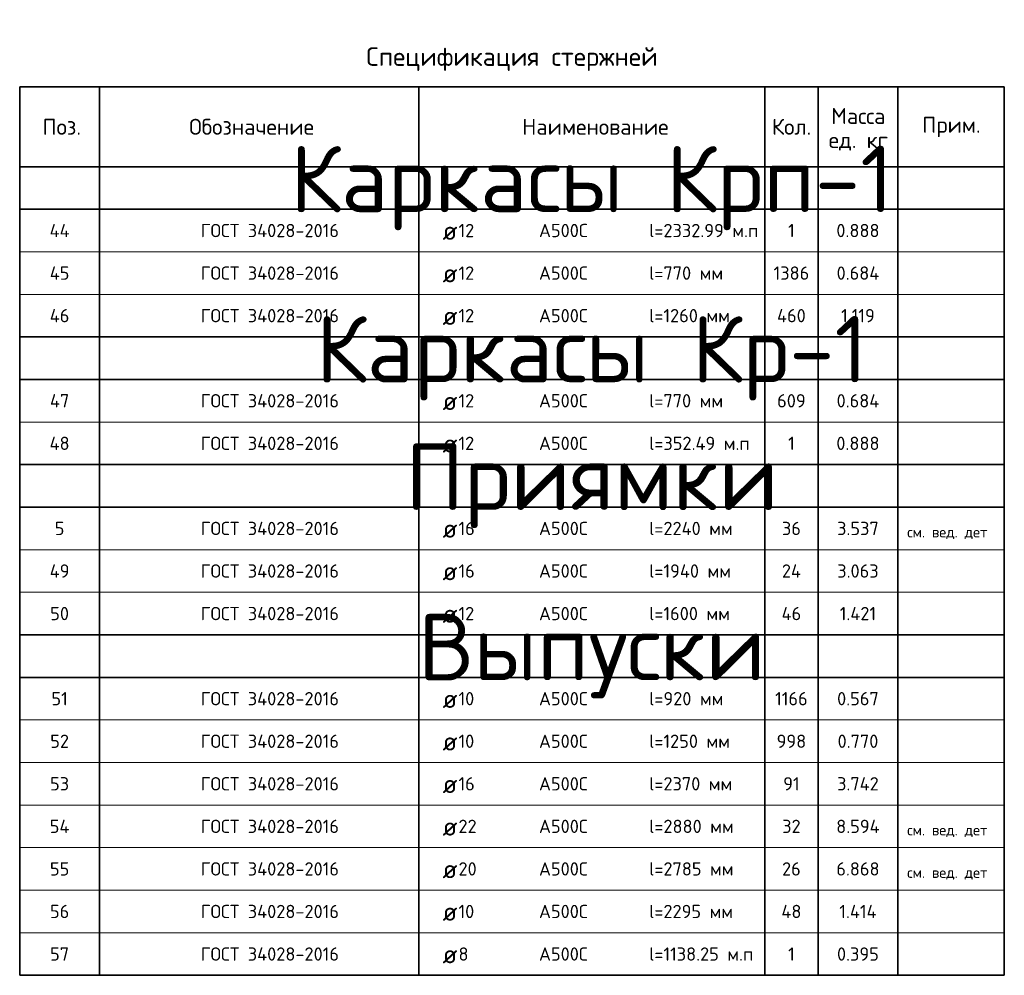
# Model space of a CAD drawing. Header units: millimetres. Extents: x 13527 to 139154, y -122592 to 61893.
# Tile 53 of 130: x 70429 to 74129, y 57954 to 61546. Entities that reach past the tile are written whole.
import ezdxf

# ---------------------------------------------------------------- set-up
doc = ezdxf.new("R2010")
doc.units = ezdxf.units.MM
doc.layers.add('Standard', color=7, linetype='Continuous', lineweight=25)
doc.styles.add('ARIAL', font='ARIAL.TTF')
doc.styles.add('ISOCPEUR', font='isocpeur.ttf')

msp = doc.modelspace()

# ---------------------------------------------------------------- linework, layer by layer
at = {"layer": 'Standard', "color": 7, "linetype": 'Continuous', "lineweight": 35, "transparency": 33554687}
for p, q in [((74129.4, 61293.6), (70429.4, 61293.6)), ((70429.4, 61293.6), (70429.4, 60993.6)), ((70729.4, 61293.6), (70729.4, 60993.6)), ((71929.4, 61293.6), (71929.4, 60993.6)), ((73229.4, 61293.6), (73229.4, 60993.6)), ((73429.4, 61293.6), (73429.4, 60993.6)), ((73729.4, 61293.6), (73729.4, 60993.6)), ((74129.4, 61293.6), (74129.4, 60993.6)), ((74129.4, 60993.6), (70429.4, 60993.6)), ((70429.4, 60993.6), (74129.4, 60993.6)), ((70429.4, 60993.6), (70429.4, 60833.6)), ((70729.4, 60993.6), (70729.4, 60833.6)), ((71929.4, 60993.6), (71929.4, 60833.6)), ((73229.4, 60993.6), (73229.4, 60833.6)), ((73429.4, 60993.6), (73429.4, 60833.6)), ((73729.4, 60993.6), (73729.4, 60833.6)), ((74129.4, 60993.6), (74129.4, 60833.6)), ((70429.4, 60833.6), (74129.4, 60833.6)), ((74129.4, 60833.6), (70429.4, 60833.6)), ((70429.4, 60833.6), (70429.4, 60673.6)), ((70729.4, 60833.6), (70729.4, 60673.6)), ((71929.4, 60833.6), (71929.4, 60673.6)), ((73229.4, 60833.6), (73229.4, 60673.6)), ((73429.4, 60833.6), (73429.4, 60673.6)), ((73729.4, 60833.6), (73729.4, 60673.6)), ((74129.4, 60833.6), (74129.4, 60673.6)), ((70429.4, 60673.6), (70429.4, 60513.6)), ((70729.4, 60673.6), (70729.4, 60513.6)), ((71929.4, 60673.6), (71929.4, 60513.6)), ((73229.4, 60673.6), (73229.4, 60513.6)), ((73429.4, 60673.6), (73429.4, 60513.6)), ((73729.4, 60673.6), (73729.4, 60513.6)), ((74129.4, 60673.6), (74129.4, 60513.6)), ((70429.4, 60513.6), (70429.4, 60353.6)), ((70729.4, 60513.6), (70729.4, 60353.6)), ((71929.4, 60513.6), (71929.4, 60353.6)), ((73229.4, 60513.6), (73229.4, 60353.6)), ((73429.4, 60513.6), (73429.4, 60353.6)), ((73729.4, 60513.6), (73729.4, 60353.6)), ((74129.4, 60513.6), (74129.4, 60353.6)), ((70429.4, 60353.6), (74129.4, 60353.6)), ((70429.4, 60353.6), (70429.4, 60193.6)), ((70429.4, 60353.6), (74129.4, 60353.6)), ((70429.4, 60353.6), (74129.4, 60353.6)), ((70429.4, 60353.6), (74129.4, 60353.6)), ((70429.4, 60353.6), (74129.4, 60353.6)), ((70429.4, 60353.6), (74129.4, 60353.6)), ((70729.4, 60353.6), (70729.4, 60193.6)), ((71929.4, 60353.6), (71929.4, 60193.6)), ((73229.4, 60353.6), (73229.4, 60193.6)), ((73429.4, 60353.6), (73429.4, 60193.6)), ((73729.4, 60353.6), (73729.4, 60193.6)), ((74129.4, 60353.6), (74129.4, 60193.6)), ((70429.4, 60193.6), (74129.4, 60193.6)), ((70429.4, 60193.6), (70429.4, 60033.6)), ((70729.4, 60193.6), (70729.4, 60033.6)), ((71929.4, 60193.6), (71929.4, 60033.6)), ((73229.4, 60193.6), (73229.4, 60033.6)), ((73429.4, 60193.6), (73429.4, 60033.6)), ((73729.4, 60193.6), (73729.4, 60033.6)), ((74129.4, 60193.6), (74129.4, 60033.6)), ((70429.4, 60033.6), (70429.4, 59873.6)), ((70729.4, 60033.6), (70729.4, 59873.6)), ((71929.4, 60033.6), (71929.4, 59873.6)), ((73229.4, 60033.6), (73229.4, 59873.6)), ((73429.4, 60033.6), (73429.4, 59873.6)), ((73729.4, 60033.6), (73729.4, 59873.6)), ((74129.4, 60033.6), (74129.4, 59873.6)), ((70429.4, 59873.6), (70429.4, 59713.6)), ((70429.4, 59873.6), (74129.4, 59873.6)), ((70429.4, 59873.6), (74129.4, 59873.6)), ((70729.4, 59873.6), (70729.4, 59713.6)), ((71929.4, 59873.6), (71929.4, 59713.6)), ((73229.4, 59873.6), (73229.4, 59713.6)), ((73429.4, 59873.6), (73429.4, 59713.6)), ((73729.4, 59873.6), (73729.4, 59713.6)), ((74129.4, 59873.6), (74129.4, 59713.6)), ((70429.4, 59713.6), (74129.4, 59713.6)), ((70429.4, 59713.6), (70429.4, 59553.6)), ((70729.4, 59713.6), (70729.4, 59553.6)), ((71929.4, 59713.6), (71929.4, 59553.6)), ((73229.4, 59713.6), (73229.4, 59553.6)), ((73429.4, 59713.6), (73429.4, 59553.6)), ((73729.4, 59713.6), (73729.4, 59553.6)), ((74129.4, 59713.6), (74129.4, 59553.6)), ((70429.4, 59553.6), (70429.4, 59393.6)), ((70729.4, 59553.6), (70729.4, 59393.6)), ((71929.4, 59553.6), (71929.4, 59393.6)), ((73229.4, 59553.6), (73229.4, 59393.6)), ((73429.4, 59553.6), (73429.4, 59393.6)), ((73729.4, 59553.6), (73729.4, 59393.6)), ((74129.4, 59553.6), (74129.4, 59393.6)), ((70429.4, 59393.6), (70429.4, 59233.6)), ((70729.4, 59393.6), (70729.4, 59233.6)), ((71929.4, 59393.6), (71929.4, 59233.6)), ((73229.4, 59393.6), (73229.4, 59233.6)), ((73429.4, 59393.6), (73429.4, 59233.6)), ((73729.4, 59393.6), (73729.4, 59233.6)), ((74129.4, 59393.6), (74129.4, 59233.6)), ((70429.4, 59233.6), (70429.4, 59073.6)), ((70429.4, 59233.6), (74129.4, 59233.6)), ((70429.4, 59233.6), (74129.4, 59233.6)), ((70429.4, 59233.6), (74129.4, 59233.6)), ((70429.4, 59233.6), (74129.4, 59233.6)), ((70429.4, 59233.6), (74129.4, 59233.6)), ((70429.4, 59233.6), (74129.4, 59233.6)), ((70729.4, 59233.6), (70729.4, 59073.6)), ((71929.4, 59233.6), (71929.4, 59073.6)), ((73229.4, 59233.6), (73229.4, 59073.6)), ((73429.4, 59233.6), (73429.4, 59073.6)), ((73729.4, 59233.6), (73729.4, 59073.6)), ((74129.4, 59233.6), (74129.4, 59073.6)), ((70429.4, 59073.6), (74129.4, 59073.6)), ((70429.4, 59073.6), (70429.4, 58913.6)), ((70729.4, 59073.6), (70729.4, 58913.6)), ((71929.4, 59073.6), (71929.4, 58913.6)), ((73229.4, 59073.6), (73229.4, 58913.6)), ((73429.4, 59073.6), (73429.4, 58913.6)), ((73729.4, 59073.6), (73729.4, 58913.6)), ((74129.4, 59073.6), (74129.4, 58913.6)), ((70429.4, 58913.6), (70429.4, 58753.6)), ((70729.4, 58913.6), (70729.4, 58753.6)), ((71929.4, 58913.6), (71929.4, 58753.6)), ((73229.4, 58913.6), (73229.4, 58753.6)), ((73429.4, 58913.6), (73429.4, 58753.6)), ((73729.4, 58913.6), (73729.4, 58753.6)), ((74129.4, 58913.6), (74129.4, 58753.6)), ((70429.4, 58753.6), (70429.4, 58593.6)), ((70729.4, 58753.6), (70729.4, 58593.6)), ((71929.4, 58753.6), (71929.4, 58593.6)), ((73229.4, 58753.6), (73229.4, 58593.6)), ((73429.4, 58753.6), (73429.4, 58593.6)), ((73729.4, 58753.6), (73729.4, 58593.6)), ((74129.4, 58753.6), (74129.4, 58593.6)), ((70429.4, 58593.6), (70429.4, 58433.6)), ((70729.4, 58593.6), (70729.4, 58433.6)), ((71929.4, 58593.6), (71929.4, 58433.6)), ((73229.4, 58593.6), (73229.4, 58433.6)), ((73429.4, 58593.6), (73429.4, 58433.6)), ((73729.4, 58593.6), (73729.4, 58433.6)), ((74129.4, 58593.6), (74129.4, 58433.6)), ((70429.4, 58433.6), (70429.4, 58273.6)), ((70729.4, 58433.6), (70729.4, 58273.6)), ((71929.4, 58433.6), (71929.4, 58273.6)), ((73229.4, 58433.6), (73229.4, 58273.6)), ((73429.4, 58433.6), (73429.4, 58273.6)), ((73729.4, 58433.6), (73729.4, 58273.6)), ((74129.4, 58433.6), (74129.4, 58273.6)), ((70429.4, 58273.6), (70429.4, 58113.6)), ((70729.4, 58273.6), (70729.4, 58113.6)), ((71929.4, 58273.6), (71929.4, 58113.6)), ((73229.4, 58273.6), (73229.4, 58113.6)), ((73429.4, 58273.6), (73429.4, 58113.6)), ((73729.4, 58273.6), (73729.4, 58113.6)), ((74129.4, 58273.6), (74129.4, 58113.6)), ((70429.4, 58113.6), (70429.4, 57953.6)), ((70729.4, 58113.6), (70729.4, 57953.6)), ((71929.4, 58113.6), (71929.4, 57953.6)), ((73229.4, 58113.6), (73229.4, 57953.6)), ((73429.4, 58113.6), (73429.4, 57953.6)), ((73729.4, 58113.6), (73729.4, 57953.6)), ((74129.4, 58113.6), (74129.4, 57953.6)), ((70429.4, 57953.6), (74129.4, 57953.6))]:
    msp.add_line(p, q, dxfattribs=at)
at = {"layer": 'Standard', "color": 7, "linetype": 'Continuous', "lineweight": 13, "transparency": 33554687}
for p, q in [((74129.4, 60993.6), (70429.4, 60993.6)), ((74129.4, 60833.6), (70429.4, 60833.6)), ((74129.4, 60673.6), (70429.4, 60673.6)), ((74129.4, 60513.6), (70429.4, 60513.6)), ((74129.4, 60353.6), (70429.4, 60353.6)), ((74129.4, 60353.6), (70429.4, 60353.6)), ((74129.4, 60353.6), (70429.4, 60353.6)), ((74129.4, 60353.6), (70429.4, 60353.6)), ((74129.4, 60353.6), (70429.4, 60353.6)), ((74129.4, 60353.6), (70429.4, 60353.6)), ((74129.4, 60033.6), (70429.4, 60033.6)), ((74129.4, 59873.6), (70429.4, 59873.6)), ((74129.4, 59873.6), (70429.4, 59873.6)), ((74129.4, 59553.6), (70429.4, 59553.6)), ((74129.4, 59393.6), (70429.4, 59393.6)), ((74129.4, 59233.6), (70429.4, 59233.6)), ((74129.4, 59233.6), (70429.4, 59233.6)), ((74129.4, 59233.6), (70429.4, 59233.6)), ((74129.4, 59233.6), (70429.4, 59233.6)), ((74129.4, 59233.6), (70429.4, 59233.6)), ((74129.4, 59233.6), (70429.4, 59233.6)), ((74129.4, 58913.6), (70429.4, 58913.6)), ((74129.4, 58753.6), (70429.4, 58753.6)), ((74129.4, 58593.6), (70429.4, 58593.6)), ((74129.4, 58433.6), (70429.4, 58433.6)), ((74129.4, 58273.6), (70429.4, 58273.6)), ((74129.4, 58113.6), (70429.4, 58113.6)), ((74129.4, 57953.6), (70429.4, 57953.6))]:
    msp.add_line(p, q, dxfattribs=at)

# ---------------------------------------------------------------- texts
at = {"layer": 'Standard', "color": 7, "linetype": 'Continuous', "lineweight": 35, "transparency": 33554687, "style": 'ISOCPEUR'}
for s, insert, char_height, width, attachment_point in [('\\A1;{\\fISOCPEUR|i0|b0;\\H70.000000;\\W1.000000;\\C7;Спецификация стержней}\\P', (72279.4, 61353.6), 70, 1112.551, 8), ('\\A1;{\\fISOCPEUR|i0|b0;\\H60.000000;\\W1.000000;\\C7;Поз.}\\P', (70587.5, 61143.6), 60, 174.736, 5), ('\\A1;{\\fISOCPEUR|i0|b0;\\H60.000000;\\W1.000000;\\C7;Обозначение}\\P', (71301, 61143.6), 60, 500.255, 5), ('\\A1;{\\fISOCPEUR|i0|b0;\\H60.000000;\\W1.000000;\\C7;Наименование}\\P', (72592.9, 61143.6), 60, 557.333, 5), ('\\A1;{\\fISOCPEUR|i0|b0;\\H60.000000;\\W1.000000;\\C7;Кол.}\\P', (73330.1, 61143.6), 60, 177.778, 5), ('\\A1;{\\fISOCPEUR|i0|b0;\\H60.000000;\\W1.000000;\\C7;Прим.}\\P', (73930.8, 61143), 60, 226.286, 5), ('\\A1;{\\fISOCPEUR|i0|b0;\\H50.000000;\\W1.000000;\\C7;ГОСТ 34028-2016}\\P', (71109.4, 60753.6), 50, 549.083, 4), ('\\A1;{\\fISOCPEUR|i0|b0;\\H50.000000;\\W1.000000;\\C7;l=2332.99 м.п}\\P', (72794.9, 60753.6), 50, 424.39, 4), ('\\A1;{\\fISOCPEUR|i0|b0;\\H50.000000;\\W1.000000;\\C7;44}\\P', (70579.4, 60753.6), 50, 102.222, 5), ('\\A1;{\\fISOCPEUR|i0|b0;\\H70.000000;\\W1.000000;\\C7;ø}\\P', (72018.5, 60753.6), 70, 91.636, 4), ('\\A1;{\\fISOCPEUR|i0|b0;\\H50.000000;\\W1.000000;\\C7;12}\\P', (72078.3, 60753.6), 50, 78.75, 4), ('\\A1;{\\fISOCPEUR|i0|b0;\\H50.000000;\\W1.000000;\\C7;А500С}\\P', (72380.8, 60753.6), 50, 208.718, 4), ('\\A1;{\\fISOCPEUR|i0|b0;\\H50.000000;\\W1.000000;\\C7;1}\\P', (73329.4, 60753.6), 50, 38.889, 5), ('\\A1;{\\fISOCPEUR|i0|b0;\\H50.000000;\\W1.000000;\\C7;0.888}\\P', (73579.4, 60753.6), 50, 178.485, 5), ('\\A1;{\\fISOCPEUR|i0|b0;\\H50.000000;\\W1.000000;\\C7;ГОСТ 34028-2016}\\P', (71109.4, 60593.6), 50, 549.083, 4), ('\\A1;{\\fISOCPEUR|i0|b0;\\H50.000000;\\W1.000000;\\C7;45}\\P', (70579.4, 60593.6), 50, 97.059, 5), ('\\A1;{\\fISOCPEUR|i0|b0;\\H70.000000;\\W1.000000;\\C7;ø}\\P', (72018.5, 60593.6), 70, 91.636, 4), ('\\A1;{\\fISOCPEUR|i0|b0;\\H50.000000;\\W1.000000;\\C7;12}\\P', (72078.3, 60593.6), 50, 78.75, 4), ('\\A1;{\\fISOCPEUR|i0|b0;\\H50.000000;\\W1.000000;\\C7;А500С}\\P', (72380.8, 60593.6), 50, 208.718, 4), ('\\A1;{\\fISOCPEUR|i0|b0;\\H50.000000;\\W1.000000;\\C7;l=770 мм}\\P', (72794.9, 60593.6), 50, 294.107, 4), ('\\A1;{\\fISOCPEUR|i0|b0;\\H50.000000;\\W1.000000;\\C7;1386}\\P', (73329.4, 60593.6), 50, 151.667, 5), ('\\A1;{\\fISOCPEUR|i0|b0;\\H50.000000;\\W1.000000;\\C7;0.684}\\P', (73579.4, 60593.6), 50, 183.529, 5), ('\\A1;{\\fISOCPEUR|i0|b0;\\H50.000000;\\W1.000000;\\C7;ГОСТ 34028-2016}\\P', (71109.4, 60433.6), 50, 549.083, 4), ('\\A1;{\\fISOCPEUR|i0|b0;\\H50.000000;\\W1.000000;\\C7;l=1260 мм}\\P', (72794.9, 60433.6), 50, 318.413, 4), ('\\A1;{\\fISOCPEUR|i0|b0;\\H50.000000;\\W1.000000;\\C7;46}\\P', (70579.4, 60433.6), 50, 97.059, 5), ('\\A1;{\\fISOCPEUR|i0|b0;\\H50.000000;\\W1.000000;\\C7;12}\\P', (72078.3, 60433.6), 50, 78.75, 4), ('\\A1;{\\fISOCPEUR|i0|b0;\\H50.000000;\\W1.000000;\\C7;А500С}\\P', (72380.8, 60433.6), 50, 208.718, 4), ('\\A1;{\\fISOCPEUR|i0|b0;\\H50.000000;\\W1.000000;\\C7;460}\\P', (73329.4, 60433.6), 50, 132.917, 5), ('\\A1;{\\fISOCPEUR|i0|b0;\\H50.000000;\\W1.000000;\\C7;1.119}\\P', (73579.4, 60433.6), 50, 143.939, 5), ('\\A1;{\\fISOCPEUR|i0|b0;\\H70.000000;\\W1.000000;\\C7;ø}\\P', (72018.5, 60433.6), 70, 91.636, 4), ('\\A1;{\\fISOCPEUR|i0|b0;\\H50.000000;\\W1.000000;\\C7;ГОСТ 34028-2016}\\P', (71109.4, 60113.6), 50, 549.083, 4), ('\\A1;{\\fISOCPEUR|i0|b0;\\H50.000000;\\W1.000000;\\C7;47}\\P', (70579.4, 60113.6), 50, 97.059, 5), ('\\A1;{\\fISOCPEUR|i0|b0;\\H70.000000;\\W1.000000;\\C7;ø}\\P', (72018.5, 60113.6), 70, 91.636, 4), ('\\A1;{\\fISOCPEUR|i0|b0;\\H50.000000;\\W1.000000;\\C7;12}\\P', (72078.3, 60113.6), 50, 78.75, 4), ('\\A1;{\\fISOCPEUR|i0|b0;\\H50.000000;\\W1.000000;\\C7;А500С}\\P', (72380.8, 60113.6), 50, 208.718, 4), ('\\A1;{\\fISOCPEUR|i0|b0;\\H50.000000;\\W1.000000;\\C7;l=770 мм}\\P', (72794.9, 60113.6), 50, 294.107, 4), ('\\A1;{\\fISOCPEUR|i0|b0;\\H50.000000;\\W1.000000;\\C7;609}\\P', (73329.4, 60113.6), 50, 127.826, 5), ('\\A1;{\\fISOCPEUR|i0|b0;\\H50.000000;\\W1.000000;\\C7;0.684}\\P', (73579.4, 60113.6), 50, 183.529, 5), ('\\A1;{\\fISOCPEUR|i0|b0;\\H50.000000;\\W1.000000;\\C7;ГОСТ 34028-2016}\\P', (71109.4, 59953.6), 50, 549.083, 4), ('\\A1;{\\fISOCPEUR|i0|b0;\\H50.000000;\\W1.000000;\\C7;48}\\P', (70579.4, 59953.6), 50, 97.059, 5), ('\\A1;{\\fISOCPEUR|i0|b0;\\H50.000000;\\W1.000000;\\C7;12}\\P', (72078.3, 59953.6), 50, 78.75, 4), ('\\A1;{\\fISOCPEUR|i0|b0;\\H50.000000;\\W1.000000;\\C7;А500С}\\P', (72380.8, 59953.6), 50, 208.718, 4), ('\\A1;{\\fISOCPEUR|i0|b0;\\H50.000000;\\W1.000000;\\C7;l=352.49 м.п}\\P', (72794.9, 59953.6), 50, 394.342, 4), ('\\A1;{\\fISOCPEUR|i0|b0;\\H50.000000;\\W1.000000;\\C7;1}\\P', (73329.4, 59953.6), 50, 38.889, 5), ('\\A1;{\\fISOCPEUR|i0|b0;\\H50.000000;\\W1.000000;\\C7;0.888}\\P', (73579.4, 59953.6), 50, 178.485, 5), ('\\A1;{\\fISOCPEUR|i0|b0;\\H70.000000;\\W1.000000;\\C7;ø}\\P', (72018.5, 59953.6), 70, 91.636, 4), ('\\A1;{\\fISOCPEUR|i0|b0;\\H50.000000;\\W1.000000;\\C7;ГОСТ 34028-2016}\\P', (71109.4, 59633.6), 50, 549.083, 4), ('\\A1;{\\fISOCPEUR|i0|b0;\\H50.000000;\\W1.000000;\\C7;5}\\P', (70579.4, 59633.6), 50, 54.444, 5), ('\\A1;{\\fISOCPEUR|i0|b0;\\H70.000000;\\W1.000000;\\C7;ø}\\P', (72018.5, 59633.6), 70, 91.636, 4), ('\\A1;{\\fISOCPEUR|i0|b0;\\H50.000000;\\W1.000000;\\C7;16}\\P', (72078.3, 59633.6), 50, 78.75, 4), ('\\A1;{\\fISOCPEUR|i0|b0;\\H50.000000;\\W1.000000;\\C7;А500С}\\P', (72380.8, 59633.6), 50, 208.718, 4), ('\\A1;{\\fISOCPEUR|i0|b0;\\H50.000000;\\W1.000000;\\C7;l=2240 мм}\\P', (72794.9, 59633.6), 50, 334.219, 4), ('\\A1;{\\fISOCPEUR|i0|b0;\\H50.000000;\\W1.000000;\\C7;36}\\P', (73329.4, 59633.6), 50, 91.875, 5), ('\\A1;{\\fISOCPEUR|i0|b0;\\H50.000000;\\W1.000000;\\C7;3.537}\\P', (73579.4, 59633.6), 50, 178.485, 5), ('\\A1;{\\fISOCPEUR|i0|b0;\\H50.000000;\\W1.000000;\\C7;ГОСТ 34028-2016}\\P', (71109.4, 59473.6), 50, 549.083, 4), ('\\A1;{\\fISOCPEUR|i0|b0;\\H50.000000;\\W1.000000;\\C7;49}\\P', (70579.4, 59473.6), 50, 97.059, 5), ('\\A1;{\\fISOCPEUR|i0|b0;\\H50.000000;\\W1.000000;\\C7;16}\\P', (72078.3, 59473.6), 50, 78.75, 4), ('\\A1;{\\fISOCPEUR|i0|b0;\\H50.000000;\\W1.000000;\\C7;А500С}\\P', (72380.8, 59473.6), 50, 208.718, 4), ('\\A1;{\\fISOCPEUR|i0|b0;\\H50.000000;\\W1.000000;\\C7;l=1940 мм}\\P', (72794.9, 59473.6), 50, 323.438, 4), ('\\A1;{\\fISOCPEUR|i0|b0;\\H50.000000;\\W1.000000;\\C7;24}\\P', (73329.4, 59473.6), 50, 97.059, 5), ('\\A1;{\\fISOCPEUR|i0|b0;\\H50.000000;\\W1.000000;\\C7;3.063}\\P', (73579.4, 59473.6), 50, 178.485, 5), ('\\A1;{\\fISOCPEUR|i0|b0;\\H70.000000;\\W1.000000;\\C7;ø}\\P', (72018.5, 59473.6), 70, 91.636, 4), ('\\A1;{\\fISOCPEUR|i0|b0;\\H50.000000;\\W1.000000;\\C7;ГОСТ 34028-2016}\\P', (71109.4, 59313.6), 50, 549.083, 4), ('\\A1;{\\fISOCPEUR|i0|b0;\\H50.000000;\\W1.000000;\\C7;l=1600 мм}\\P', (72794.9, 59313.6), 50, 318.413, 4), ('\\A1;{\\fISOCPEUR|i0|b0;\\H50.000000;\\W1.000000;\\C7;50}\\P', (70579.4, 59313.6), 50, 91.875, 5), ('\\A1;{\\fISOCPEUR|i0|b0;\\H70.000000;\\W1.000000;\\C7;ø}\\P', (72018.5, 59313.6), 70, 91.636, 4), ('\\A1;{\\fISOCPEUR|i0|b0;\\H50.000000;\\W1.000000;\\C7;12}\\P', (72078.3, 59313.6), 50, 78.75, 4), ('\\A1;{\\fISOCPEUR|i0|b0;\\H50.000000;\\W1.000000;\\C7;А500С}\\P', (72380.8, 59313.6), 50, 208.718, 4), ('\\A1;{\\fISOCPEUR|i0|b0;\\H50.000000;\\W1.000000;\\C7;46}\\P', (73329.4, 59313.6), 50, 97.059, 5), ('\\A1;{\\fISOCPEUR|i0|b0;\\H50.000000;\\W1.000000;\\C7;1.421}\\P', (73579.4, 59313.6), 50, 160.588, 5), ('\\A1;{\\fISOCPEUR|i0|b0;\\H50.000000;\\W1.000000;\\C7;ГОСТ 34028-2016}\\P', (71109.4, 58993.6), 50, 549.083, 4), ('\\A1;{\\fISOCPEUR|i0|b0;\\H50.000000;\\W1.000000;\\C7;51}\\P', (70579.4, 58993.6), 50, 78.75, 5), ('\\A1;{\\fISOCPEUR|i0|b0;\\H50.000000;\\W1.000000;\\C7;10}\\P', (72078.3, 58993.6), 50, 78.75, 4), ('\\A1;{\\fISOCPEUR|i0|b0;\\H50.000000;\\W1.000000;\\C7;А500С}\\P', (72380.8, 58993.6), 50, 208.718, 4), ('\\A1;{\\fISOCPEUR|i0|b0;\\H50.000000;\\W1.000000;\\C7;l=920 мм}\\P', (72794.9, 58993.6), 50, 294.107, 4), ('\\A1;{\\fISOCPEUR|i0|b0;\\H50.000000;\\W1.000000;\\C7;1166}\\P', (73329.4, 58993.6), 50, 140, 5), ('\\A1;{\\fISOCPEUR|i0|b0;\\H50.000000;\\W1.000000;\\C7;0.567}\\P', (73579.4, 58993.6), 50, 178.485, 5), ('\\A1;{\\fISOCPEUR|i0|b0;\\H70.000000;\\W1.000000;\\C7;ø}\\P', (72018.5, 58993.6), 70, 91.636, 4), ('\\A1;{\\fISOCPEUR|i0|b0;\\H50.000000;\\W1.000000;\\C7;l=1250 мм}\\P', (72794.9, 58833.6), 50, 318.413, 4), ('\\A1;{\\fISOCPEUR|i0|b0;\\H50.000000;\\W1.000000;\\C7;ГОСТ 34028-2016}\\P', (71109.4, 58833.6), 50, 549.083, 4), ('\\A1;{\\fISOCPEUR|i0|b0;\\H50.000000;\\W1.000000;\\C7;52}\\P', (70579.4, 58833.6), 50, 91.875, 5), ('\\A1;{\\fISOCPEUR|i0|b0;\\H70.000000;\\W1.000000;\\C7;ø}\\P', (72018.5, 58833.6), 70, 91.636, 4), ('\\A1;{\\fISOCPEUR|i0|b0;\\H50.000000;\\W1.000000;\\C7;10}\\P', (72078.3, 58833.6), 50, 78.75, 4), ('\\A1;{\\fISOCPEUR|i0|b0;\\H50.000000;\\W1.000000;\\C7;А500С}\\P', (72380.8, 58833.6), 50, 208.718, 4), ('\\A1;{\\fISOCPEUR|i0|b0;\\H50.000000;\\W1.000000;\\C7;998}\\P', (73329.4, 58833.6), 50, 127.826, 5), ('\\A1;{\\fISOCPEUR|i0|b0;\\H50.000000;\\W1.000000;\\C7;0.770}\\P', (73579.4, 58833.6), 50, 178.485, 5), ('\\A1;{\\fISOCPEUR|i0|b0;\\H50.000000;\\W1.000000;\\C7;ГОСТ 34028-2016}\\P', (71109.4, 58673.6), 50, 549.083, 4), ('\\A1;{\\fISOCPEUR|i0|b0;\\H50.000000;\\W1.000000;\\C7;53}\\P', (70579.4, 58673.6), 50, 91.875, 5), ('\\A1;{\\fISOCPEUR|i0|b0;\\H70.000000;\\W1.000000;\\C7;ø}\\P', (72018.5, 58673.6), 70, 91.636, 4), ('\\A1;{\\fISOCPEUR|i0|b0;\\H50.000000;\\W1.000000;\\C7;16}\\P', (72078.3, 58673.6), 50, 78.75, 4), ('\\A1;{\\fISOCPEUR|i0|b0;\\H50.000000;\\W1.000000;\\C7;А500С}\\P', (72380.8, 58673.6), 50, 208.718, 4), ('\\A1;{\\fISOCPEUR|i0|b0;\\H50.000000;\\W1.000000;\\C7;l=2370 мм}\\P', (72794.9, 58673.6), 50, 329.206, 4), ('\\A1;{\\fISOCPEUR|i0|b0;\\H50.000000;\\W1.000000;\\C7;91}\\P', (73329.4, 58673.6), 50, 78.75, 5), ('\\A1;{\\fISOCPEUR|i0|b0;\\H50.000000;\\W1.000000;\\C7;3.742}\\P', (73579.4, 58673.6), 50, 183.529, 5), ('\\A1;{\\fISOCPEUR|i0|b0;\\H50.000000;\\W1.000000;\\C7;ГОСТ 34028-2016}\\P', (71109.4, 58513.6), 50, 549.083, 4), ('\\A1;{\\fISOCPEUR|i0|b0;\\H50.000000;\\W1.000000;\\C7;54}\\P', (70579.4, 58513.6), 50, 97.059, 5), ('\\A1;{\\fISOCPEUR|i0|b0;\\H50.000000;\\W1.000000;\\C7;22}\\P', (72078.3, 58513.6), 50, 91.875, 4), ('\\A1;{\\fISOCPEUR|i0|b0;\\H50.000000;\\W1.000000;\\C7;А500С}\\P', (72380.8, 58513.6), 50, 208.718, 4), ('\\A1;{\\fISOCPEUR|i0|b0;\\H50.000000;\\W1.000000;\\C7;l=2880 мм}\\P', (72794.9, 58513.6), 50, 329.206, 4), ('\\A1;{\\fISOCPEUR|i0|b0;\\H50.000000;\\W1.000000;\\C7;32}\\P', (73329.4, 58513.6), 50, 91.875, 5), ('\\A1;{\\fISOCPEUR|i0|b0;\\H50.000000;\\W1.000000;\\C7;8.594}\\P', (73579.4, 58513.6), 50, 183.529, 5), ('\\A1;{\\fISOCPEUR|i0|b0;\\H70.000000;\\W1.000000;\\C7;ø}\\P', (72018.5, 58513.6), 70, 91.636, 4), ('\\A1;{\\fISOCPEUR|i0|b0;\\H50.000000;\\W1.000000;\\C7;ГОСТ 34028-2016}\\P', (71109.4, 58353.6), 50, 549.083, 4), ('\\A1;{\\fISOCPEUR|i0|b0;\\H50.000000;\\W1.000000;\\C7;55}\\P', (70579.4, 58353.6), 50, 91.875, 5), ('\\A1;{\\fISOCPEUR|i0|b0;\\H70.000000;\\W1.000000;\\C7;ø}\\P', (72018.5, 58353.6), 70, 91.636, 4), ('\\A1;{\\fISOCPEUR|i0|b0;\\H50.000000;\\W1.000000;\\C7;20}\\P', (72078.3, 58353.6), 50, 91.875, 4), ('\\A1;{\\fISOCPEUR|i0|b0;\\H50.000000;\\W1.000000;\\C7;А500С}\\P', (72380.8, 58353.6), 50, 208.718, 4), ('\\A1;{\\fISOCPEUR|i0|b0;\\H50.000000;\\W1.000000;\\C7;l=2785 мм}\\P', (72794.9, 58353.6), 50, 329.206, 4), ('\\A1;{\\fISOCPEUR|i0|b0;\\H50.000000;\\W1.000000;\\C7;26}\\P', (73329.4, 58353.6), 50, 91.875, 5), ('\\A1;{\\fISOCPEUR|i0|b0;\\H50.000000;\\W1.000000;\\C7;6.868}\\P', (73579.4, 58353.6), 50, 178.485, 5), ('\\A1;{\\fISOCPEUR|i0|b0;\\H50.000000;\\W1.000000;\\C7;ГОСТ 34028-2016}\\P', (71109.4, 58193.6), 50, 549.083, 4), ('\\A1;{\\fISOCPEUR|i0|b0;\\H50.000000;\\W1.000000;\\C7;56}\\P', (70579.4, 58193.6), 50, 91.875, 5), ('\\A1;{\\fISOCPEUR|i0|b0;\\H70.000000;\\W1.000000;\\C7;ø}\\P', (72018.5, 58193.6), 70, 91.636, 4), ('\\A1;{\\fISOCPEUR|i0|b0;\\H50.000000;\\W1.000000;\\C7;10}\\P', (72078.3, 58193.6), 50, 78.75, 4), ('\\A1;{\\fISOCPEUR|i0|b0;\\H50.000000;\\W1.000000;\\C7;А500С}\\P', (72380.8, 58193.6), 50, 208.718, 4), ('\\A1;{\\fISOCPEUR|i0|b0;\\H50.000000;\\W1.000000;\\C7;l=2295 мм}\\P', (72794.9, 58193.6), 50, 329.206, 4), ('\\A1;{\\fISOCPEUR|i0|b0;\\H50.000000;\\W1.000000;\\C7;48}\\P', (73329.4, 58193.6), 50, 97.059, 5), ('\\A1;{\\fISOCPEUR|i0|b0;\\H50.000000;\\W1.000000;\\C7;1.414}\\P', (73579.4, 58193.6), 50, 165.714, 5), ('\\A1;{\\fISOCPEUR|i0|b0;\\H50.000000;\\W1.000000;\\C7;ГОСТ 34028-2016}\\P', (71109.4, 58033.6), 50, 549.083, 4), ('\\A1;{\\fISOCPEUR|i0|b0;\\H50.000000;\\W1.000000;\\C7;l=1138.25 м.п}\\P', (72794.9, 58033.6), 50, 403.171, 4), ('\\A1;{\\fISOCPEUR|i0|b0;\\H50.000000;\\W1.000000;\\C7;57}\\P', (70579.4, 58033.6), 50, 91.875, 5), ('\\A1;{\\fISOCPEUR|i0|b0;\\H50.000000;\\W1.000000;\\C7;8}\\P', (72078.3, 58033.6), 50, 54.444, 4), ('\\A1;{\\fISOCPEUR|i0|b0;\\H50.000000;\\W1.000000;\\C7;А500С}\\P', (72380.8, 58033.6), 50, 208.718, 4), ('\\A1;{\\fISOCPEUR|i0|b0;\\H50.000000;\\W1.000000;\\C7;1}\\P', (73329.4, 58033.6), 50, 38.889, 5), ('\\A1;{\\fISOCPEUR|i0|b0;\\H50.000000;\\W1.000000;\\C7;0.395}\\P', (73579.4, 58033.6), 50, 178.485, 5), ('\\A1;{\\fISOCPEUR|i0|b0;\\H70.000000;\\W1.000000;\\C7;ø}\\P', (72018.5, 58033.6), 70, 91.636, 4)]:
    msp.add_mtext(s, dxfattribs=dict(at, insert=insert, char_height=char_height, width=width, attachment_point=attachment_point))
at = {"layer": 'Standard', "color": 7, "linetype": 'Continuous', "lineweight": 13, "transparency": 33554687}
for s, insert, char_height, width, attachment_point, style in [('\\A1;{\\fISOCPEUR|i0|b0;\\H250.000000;\\W1.000000;\\C7;Каркасы Крп-1}\\P', (72579.4, 60913.6), 250, 2419.792, 5, 'ISOCPEUR'), ('}\\P', (73764.6, 60713.5), 40, 13.985, 7, 'ARIAL'), ('\\A1;{\\fISOCPEUR|i0|b0;\\H250.000000;\\W1.000000;\\C7;Каркасы Кр-1}\\P', (72579.4, 60273.6), 250, 2244.382, 5, 'ISOCPEUR'), ('}\\P', (73764.6, 60553.5), 40, 13.985, 7, 'ARIAL'), ('}\\P', (73764.6, 60393.5), 40, 13.985, 7, 'ARIAL'), ('}\\P', (73764.6, 60073.5), 40, 13.985, 7, 'ARIAL'), ('\\A1;{\\fISOCPEUR|i0|b0;\\H250.000000;\\W1.000000;\\C7;Приямки}\\P', (72579.4, 59793.6), 250, 1395.283, 5, 'ISOCPEUR'), ('}\\P', (73764.6, 59913.5), 40, 13.985, 7, 'ARIAL'), ('\\A1;{\\fISOCPEUR|i0|b0;\\H40.000000;\\W1.000000;\\C7;см. вед. дет}\\P', (73764.6, 59593.5), 40, 323.487, 7, 'ISOCPEUR'), ('}\\P', (73764.6, 59433.5), 40, 13.985, 7, 'ARIAL'), ('\\A1;{\\fISOCPEUR|i0|b0;\\H250.000000;\\W1.000000;\\C7;Выпуски}\\P', (72579.4, 59153.6), 250, 1370.192, 5, 'ISOCPEUR'), ('}\\P', (73764.6, 59273.5), 40, 13.985, 7, 'ARIAL'), ('}\\P', (73764.6, 58953.5), 40, 13.985, 7, 'ARIAL'), ('}\\P', (73764.6, 58793.5), 40, 13.985, 7, 'ARIAL'), ('}\\P', (73764.6, 58633.5), 40, 13.985, 7, 'ARIAL'), ('\\A1;{\\fISOCPEUR|i0|b0;\\H40.000000;\\W1.000000;\\C7;см. вед. дет}\\P', (73764.6, 58473.5), 40, 323.487, 7, 'ISOCPEUR'), ('\\A1;{\\fISOCPEUR|i0|b0;\\H40.000000;\\W1.000000;\\C7;см. вед. дет}\\P', (73764.6, 58313.5), 40, 323.487, 7, 'ISOCPEUR'), ('}\\P', (73764.6, 58153.5), 40, 13.985, 7, 'ARIAL'), ('}\\P', (73764.6, 57993.5), 40, 13.985, 7, 'ARIAL')]:
    msp.add_mtext(s, dxfattribs=dict(at, insert=insert, char_height=char_height, width=width, attachment_point=attachment_point, style=style))
at = {"layer": 'Standard', "color": 7, "linetype": 'Continuous', "lineweight": 35, "transparency": 33554687, "insert": (73580.8, 61214.1), "char_height": 60, "width": 248.903, "attachment_point": 2, "line_spacing_factor": 0.903614, "style": 'ARIAL'}
msp.add_mtext('\\A1;{\\fISOCPEUR|i0|b0;\\H60.000000;\\W1.000000;\\C7;Масса}\\P{\\fISOCPEUR|i0|b0;\\H60.000000;\\W1.000000;\\C7;ед. кг}\\P', dxfattribs=at)

doc.saveas('drawing.dxf')
